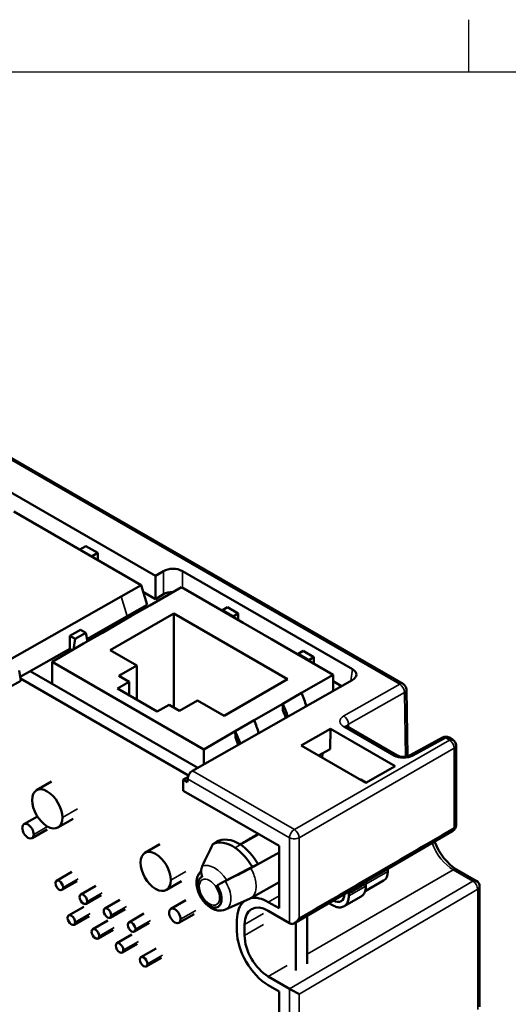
# Model space of a CAD drawing. Header units: millimetres. Extents: x 0 to 420, y 0 to 297.
# Tile 9 of 16: x 107 to 143, y 217 to 291. Entities that reach past the tile are written whole.
import ezdxf

# ---------------------------------------------------------------- set-up
doc = ezdxf.new("R2010")
doc.units = ezdxf.units.MM
doc.layers.get('0').update_dxf_attribs({"lineweight": 25})
for name, color, linetype, lineweight in [('Geometria schizzo (ISO)', 7, 'Continuous', 25), ('Visibile (ISO)', 7, 'Continuous', 50), ('Visibile sottile (ISO)', 7, 'Continuous', 35)]:
    doc.layers.add(name, color=color, linetype=linetype, lineweight=lineweight)

# ---------------------------------------------------------------- blocks, each defined once
blk = doc.blocks.new('Bordi Default Border')
at = {"layer": 'Geometria schizzo (ISO)'}
blk.add_line((140, 287), (140, 290.9), dxfattribs=at)
at = {"layer": 'Geometria schizzo (ISO)', "flags": 128}
blk.add_lwpolyline([(10, 10), (10, 287), (410, 287), (410, 10), (10, 10)], dxfattribs=at)

msp = doc.modelspace()

# ---------------------------------------------------------------- linework, layer by layer
at = {"layer": 'Visibile (ISO)'}
for p, q in [((83.665, 271.031), (135.091, 241.34)), ((96.073, 261.271), (116.627, 249.404)), ((106.058, 254.208), (115.566, 248.718)), ((110.977, 251.367), (111.442, 251.631)), ((111.442, 251.631), (112.324, 251.122)), ((112.324, 251.122), (111.859, 250.858)), ((112.324, 250.59), (112.324, 251.122)), ((117.219, 249.76), (116.627, 249.404)), ((116.627, 249.404), (116.628, 247.671)), ((131.315, 242.442), (118.633, 249.764)), ((114.058, 247.866), (115.566, 248.718)), ((115.566, 248.718), (116.017, 247.241)), ((118.561, 248.559), (116.213, 247.204)), ((121.743, 246.722), (118.561, 248.559)), ((114.058, 247.866), (105.387, 242.947)), ((115.726, 248.192), (116.628, 247.671)), ((117.219, 248.027), (116.628, 247.671)), ((116.017, 247.241), (114.509, 246.388)), ((116.213, 247.204), (114.799, 246.388)), ((121.614, 246.796), (121.623, 246.847)), ((121.994, 247.057), (121.623, 246.847)), ((121.623, 246.847), (122.433, 246.379)), ((122.803, 246.59), (121.994, 247.057)), ((111.521, 244.693), (114.509, 246.388)), ((114.799, 246.388), (112.678, 245.163)), ((113.257, 243.865), (117.995, 246.6)), ((117.995, 246.6), (117.995, 239.578)), ((117.995, 246.6), (126.48, 241.701)), ((123.157, 245.906), (121.743, 246.722)), ((122.433, 246.379), (122.803, 246.59)), ((122.433, 246.379), (122.441, 246.319)), ((122.803, 246.59), (122.803, 246.11)), ((111.043, 245.388), (110.233, 244.928)), ((111.444, 245.156), (111.043, 245.388)), ((125.278, 244.681), (123.157, 245.906)), ((110.233, 244.928), (110.634, 244.697)), ((110.233, 244.928), (110.233, 243.963)), ((110.525, 243.92), (110.634, 244.697)), ((110.634, 244.697), (111.444, 245.156)), ((112.678, 245.163), (111.263, 244.346)), ((111.444, 245.156), (111.551, 244.513)), ((126.692, 243.865), (125.278, 244.681)), ((106.543, 241.869), (110.233, 243.963)), ((111.263, 244.346), (108.916, 242.991)), ((110.233, 243.963), (110.416, 243.857)), ((115.237, 242.722), (113.257, 243.865)), ((129.874, 242.027), (126.692, 243.865)), ((127.249, 243.543), (127.258, 243.593)), ((127.258, 243.593), (127.629, 243.804)), ((127.258, 243.593), (128.068, 243.126)), ((127.629, 243.804), (128.438, 243.336)), ((128.438, 243.336), (128.068, 243.126)), ((128.438, 243.336), (128.438, 242.857)), ((108.916, 241.358), (108.916, 242.991)), ((108.916, 242.991), (120.23, 236.459)), ((113.894, 241.946), (115.237, 242.722)), ((115.237, 242.722), (115.237, 240.158)), ((128.068, 243.126), (128.076, 243.066)), ((106.466, 242.332), (106.591, 241.581)), ((106.566, 241.735), (119.085, 234.507)), ((107.293, 242.295), (119.776, 235.088)), ((114.672, 241.497), (113.894, 241.946)), ((126.48, 241.701), (121.743, 238.966)), ((129.874, 242.027), (127.527, 240.672)), ((129.874, 240.816), (129.874, 242.027)), ((106.591, 241.581), (105.531, 240.98)), ((113.795, 240.991), (114.672, 241.497)), ((116.765, 239.276), (113.795, 240.991)), ((114.672, 241.497), (114.672, 240.484)), ((131.305, 241.628), (119.384, 234.865)), ((130.508, 241.175), (129.874, 241.541)), ((127.527, 240.672), (126.113, 239.856)), ((135.415, 235.939), (135.341, 240.915)), ((117.642, 239.782), (116.765, 239.276)), ((118.419, 239.333), (117.642, 239.782)), ((119.763, 240.109), (118.419, 239.333)), ((121.743, 238.966), (119.763, 240.109)), ((126.113, 239.856), (123.991, 238.631)), ((126.113, 239.856), (126.126, 239.388)), ((123.991, 238.631), (122.577, 237.814)), ((130.918, 238.165), (134.657, 236.006)), ((122.577, 237.814), (120.23, 236.459)), ((122.577, 237.814), (122.59, 237.347)), ((127.479, 236.744), (129.672, 237.987)), ((129.65, 236.479), (129.672, 237.987)), ((134.503, 235.198), (129.672, 237.987)), ((135.568, 235.998), (138.027, 237.344)), ((138.517, 237.339), (138.795, 237.178)), ((132.311, 233.954), (127.479, 236.744)), ((139.045, 236.745), (139.045, 230.811)), ((120.23, 236.459), (120.23, 235.345)), ((128.786, 235.989), (129.65, 236.479)), ((129.069, 235.826), (129.074, 236.153)), ((134.503, 235.198), (132.311, 233.954)), ((119.047, 234.396), (118.7, 234.199)), ((108.883, 234.054), (107.759, 233.405)), ((118.7, 234.199), (118.7, 233.377)), ((119.027, 234.01), (118.7, 234.199)), ((119.027, 234.251), (119.027, 234.01)), ((121.361, 231.84), (118.7, 233.377)), ((107.822, 231.454), (106.823, 230.877)), ((121.361, 231.846), (121.361, 231.84)), ((121.361, 231.846), (125.851, 229.253)), ((121.361, 231.84), (121.366, 231.843)), ((110.483, 231.283), (109.359, 230.634)), ((108.548, 230.487), (107.423, 229.838)), ((124.345, 230.123), (122.975, 229.352)), ((138.797, 230.379), (126.985, 223.482)), ((116.965, 229.388), (115.841, 228.739)), ((125.851, 229.253), (125.851, 224.599)), ((123.738, 227.585), (125.851, 228.775)), ((123.738, 227.585), (124.275, 227.895)), ((110.381, 227.312), (109.257, 226.662)), ((133.947, 227.547), (133.947, 227.355)), ((139.076, 227.502), (140.547, 226.653)), ((110.781, 226.619), (109.657, 225.97)), ((112.177, 226.275), (111.053, 225.626)), ((118.565, 226.616), (117.441, 225.967)), ((123.732, 225.357), (125.851, 226.55)), ((132.257, 225.872), (133.637, 226.668)), ((132.314, 226.42), (132.314, 226.257)), ((112.577, 225.582), (111.453, 224.933)), ((131.042, 225.685), (131.042, 225.522)), ((140.797, 226.22), (140.797, 217.256)), ((113.973, 225.238), (112.849, 224.589)), ((118.901, 225.203), (117.776, 224.554)), ((121.842, 224.517), (123.677, 225.329)), ((125.851, 224.599), (125.038, 225.069)), ((129.563, 224.987), (129.839, 224.828)), ((130.686, 224.75), (131.959, 225.484)), ((111.279, 224.719), (110.155, 224.07)), ((114.373, 224.545), (113.249, 223.896)), ((115.769, 224.201), (114.645, 223.552)), ((119.501, 224.163), (118.376, 223.514)), ((126.626, 223.499), (125.038, 224.416)), ((111.679, 224.026), (110.555, 223.377)), ((113.075, 223.682), (111.951, 223.033)), ((116.169, 223.508), (115.045, 222.859)), ((122.704, 223.722), (122.704, 222.905)), ((123.27, 223.395), (123.27, 222.579)), ((127.088, 223.542), (127.088, 219.966)), ((127.937, 224.038), (127.937, 220.456)), ((113.475, 222.989), (112.351, 222.34)), ((114.871, 222.645), (113.747, 221.996)), ((115.271, 221.952), (114.147, 221.303)), ((116.667, 221.608), (115.543, 220.959)), ((117.067, 220.916), (115.943, 220.266)), ((126.626, 218.6), (125.038, 219.517)), ((125.851, 218.394), (125.038, 218.864)), ((125.851, 211.394), (125.851, 218.394))]:
    msp.add_line(p, q, dxfattribs=at)
at = {"layer": 'Visibile (ISO)', "flags": 128}
for points in [[(130.86, 238.209), (130.872, 238.196), (130.918, 238.165)], [(134.657, 236.006), (134.739, 235.968), (134.848, 235.935), (134.975, 235.912), (135.11, 235.904), (135.246, 235.91), (135.374, 235.929), (135.485, 235.961), (135.568, 235.998)], [(124.283, 230.159), (124.227, 230.126), (124.172, 230.093), (124.116, 230.06), (124.061, 230.027), (124.005, 229.994), (123.949, 229.961), (123.894, 229.928), (123.838, 229.895), (123.783, 229.863), (123.727, 229.83), (123.671, 229.797), (123.616, 229.764), (123.56, 229.731), (123.504, 229.698), (123.449, 229.665), (123.393, 229.632), (123.338, 229.599), (123.282, 229.566), (123.226, 229.534), (123.171, 229.501), (123.115, 229.468), (123.06, 229.435), (123.004, 229.402), (122.948, 229.369)], [(137.437, 229.585), (137.574, 229.258), (137.739, 228.938), (137.929, 228.631), (138.139, 228.344), (138.365, 228.082), (138.6, 227.852), (138.84, 227.657), (139.076, 227.502)], [(120.119, 227.745), (120.106, 227.717), (120.095, 227.688), (120.084, 227.658), (120.074, 227.627), (120.065, 227.596), (120.058, 227.564), (120.052, 227.532), (120.046, 227.499), (120.042, 227.466), (120.039, 227.432), (120.038, 227.398), (120.037, 227.364), (120.037, 227.329), (120.039, 227.294), (120.042, 227.259), (120.046, 227.224), (120.051, 227.188), (120.057, 227.153), (120.065, 227.118), (120.073, 227.082), (120.083, 227.047), (120.094, 227.012), (120.106, 226.977), (120.118, 226.942)], [(120.037, 227.396), (119.936, 227.284), (119.854, 227.163), (119.745, 226.905), (119.696, 226.642), (119.695, 226.379), (119.732, 226.119), (119.803, 225.864), (119.903, 225.616), (120.03, 225.38), (120.181, 225.158), (120.354, 224.956), (120.548, 224.778), (120.763, 224.628), (121.001, 224.513), (121.264, 224.444), (121.551, 224.439), (121.698, 224.466), (121.842, 224.517)], [(121.216, 226.309), (121.24, 226.322), (121.264, 226.336), (121.29, 226.35), (121.316, 226.364), (121.343, 226.379), (121.371, 226.394), (121.399, 226.409), (121.428, 226.425), (121.457, 226.441), (121.487, 226.457), (121.517, 226.473), (121.548, 226.49), (121.58, 226.507), (121.611, 226.523), (121.643, 226.54), (121.675, 226.557), (121.708, 226.575), (121.74, 226.592), (121.773, 226.609), (121.806, 226.626), (121.839, 226.643), (121.872, 226.661), (121.906, 226.678), (121.938, 226.695)], [(121.83, 226.631), (121.806, 226.619), (121.781, 226.607), (121.755, 226.594), (121.729, 226.581), (121.703, 226.567), (121.676, 226.553), (121.649, 226.539), (121.622, 226.525), (121.595, 226.511), (121.567, 226.497), (121.54, 226.483), (121.512, 226.468), (121.485, 226.454), (121.458, 226.44), (121.431, 226.425), (121.405, 226.411), (121.379, 226.398), (121.354, 226.384), (121.329, 226.371), (121.305, 226.358), (121.281, 226.345), (121.259, 226.332), (121.237, 226.32), (121.216, 226.309)], [(131.959, 225.484), (131.986, 225.501), (132.012, 225.519), (132.037, 225.538), (132.061, 225.559), (132.084, 225.581), (132.107, 225.605), (132.128, 225.63), (132.148, 225.657), (132.167, 225.685), (132.186, 225.714), (132.203, 225.744), (132.219, 225.776), (132.233, 225.809), (132.247, 225.844), (132.26, 225.879), (132.271, 225.916), (132.281, 225.955), (132.29, 225.994), (132.297, 226.035), (132.303, 226.077), (132.308, 226.12), (132.312, 226.164), (132.314, 226.21), (132.314, 226.257)], [(123.673, 225.337), (123.675, 225.338), (123.678, 225.339), (123.68, 225.34), (123.682, 225.341), (123.685, 225.342), (123.687, 225.343), (123.689, 225.344), (123.692, 225.345), (123.694, 225.346), (123.696, 225.347), (123.699, 225.348), (123.701, 225.349), (123.703, 225.351), (123.706, 225.352), (123.708, 225.353), (123.71, 225.354), (123.712, 225.355), (123.715, 225.356), (123.717, 225.357), (123.719, 225.359), (123.722, 225.36), (123.724, 225.361), (123.726, 225.362), (123.728, 225.363)], [(131.042, 225.522), (131.039, 225.43), (131.03, 225.342), (131.017, 225.259), (130.998, 225.182), (130.974, 225.109), (130.946, 225.041), (130.913, 224.979), (130.875, 224.922), (130.834, 224.87), (130.788, 224.824), (130.739, 224.784), (130.686, 224.749), (130.63, 224.721), (130.57, 224.698), (130.508, 224.682), (130.442, 224.672), (130.374, 224.668), (130.304, 224.67), (130.231, 224.68), (130.156, 224.695), (130.079, 224.718), (130.001, 224.748), (129.921, 224.784), (129.839, 224.828)], [(127.336, 223.855), (127.321, 223.83), (127.306, 223.806), (127.291, 223.782), (127.274, 223.758), (127.258, 223.735), (127.24, 223.713), (127.222, 223.69), (127.204, 223.669), (127.185, 223.648), (127.166, 223.627), (127.146, 223.607), (127.126, 223.588), (127.105, 223.569), (127.084, 223.551), (127.062, 223.534), (127.04, 223.517), (127.017, 223.502), (126.994, 223.487), (126.971, 223.474), (126.947, 223.461), (126.923, 223.45), (126.899, 223.44), (126.874, 223.431), (126.849, 223.424)]]:
    msp.add_lwpolyline(points, dxfattribs=at)
at = {"layer": 'Visibile (ISO)'}
for centre, start, end in [((134.841, 240.907), 0.85856, 60), ((138.267, 236.906), 60, 118.70673), ((138.545, 236.745), 0, 60), ((138.545, 230.811), 300.28851, 0), ((140.297, 226.22), 0, 60)]:
    msp.add_arc(centre, 0.5, start, end, dxfattribs=at)
for centre, major_axis, ratio, start_param, end_param in [((117.937, 249.346), (-1, 0.009), 0.588924, 3.947476, 5.518272), ((117.937, 247.613), (1, -0.009), 0.588924, 1.572507, 2.376679), ((130.598, 242.036), (1.007, 0.004), 0.572251, 5.488483, 7.059279), ((122.366, 239.778), (4.037, -7.483), 0.595654, 1.247652, 1.373937), ((121.162, 239.082), (-4.449, 7.245), 0.558445, 4.358429, 4.483216), ((121.162, 239.082), (-4.292, 6.99), 0.558445, 4.34568, 4.423497), ((118.831, 237.736), (4.037, -7.483), 0.595654, 1.25151, 1.373937), ((117.626, 237.041), (-4.449, 7.245), 0.558445, 4.362286, 4.483216), ((117.626, 237.041), (-4.292, 6.99), 0.558445, 4.349697, 4.423497), ((119.381, 234.455), (0.25, 0.433), 0.57735, 0.776672, 2.356194), ((108.559, 232.019), (-0.8, 1.386), 0.57735, 3.926991, 7.068583), ((132.129, 232.429), (-0.946, 1.763), 0.597134, 5.393041, 5.78444), ((108.559, 232.019), (0.8, -1.386), 0.57735, 3.926991, 7.068583), ((107.123, 230.358), (-0.3, 0.52), 0.57735, 3.926991, 7.068583), ((107.123, 230.358), (0.3, -0.52), 0.57735, 3.926991, 7.068583), ((647.868, -172.96), (346.437, -600.046), 0.785161, 3.629836, 3.632972), ((122.383, 226.802), (-1.485, 2.573), 0.57735, 5.410521, 6.273401), ((699.377, -682.971), (-540.43, 936.053), 0.785161, 0.052397, 0.052801), ((122.781, 227.025), (-1.633, 2.519), 0.603833, 5.382091, 6.251677), ((122.775, 227.028), (-1.5, 2.598), 0.57735, 4.712389, 5.410521), ((116.641, 227.353), (-0.8, 1.386), 0.57735, 3.926991, 7.068583), ((122.383, 226.802), (-1.485, 2.573), 0.57735, 4.722174, 5.410521), ((116.641, 227.353), (0.8, -1.386), 0.57735, 3.926991, 7.068583), ((-375.678, -64.178), (961.433, 501.552), 0.030216, 1.00825, 1.008763), ((-132.358, 76.632), (-522.605, -272.628), 0.030216, 4.184564, 4.188747), ((55.653, 168.595), (616.589, 321.657), 0.030216, 1.444212, 1.447336), ((132.887, 227.967), (0.75, -1.299), 0.57735, 0, 0.785398), ((109.457, 226.316), (-0.2, 0.346), 0.57735, 3.926991, 7.068583), ((109.457, 226.316), (0.2, -0.346), 0.57735, 3.926991, 7.068583), ((120.667, 225.811), (-0.632, 1.094), 0.57735, 6.159184, 11.119575), ((133.022, 226.012), (-0.5, 0.866), 0.57735, 0.540614, 0.785398), ((111.253, 225.279), (-0.2, 0.346), 0.57735, 3.926991, 7.068583), ((129.846, 226.212), (0.625, -1.083), 0.57735, 5.536702, 7.035312), ((131.749, 225.277), (0.5, -0.866), 0.57735, 3.695998, 3.926991), ((111.253, 225.279), (0.2, -0.346), 0.57735, 3.926991, 7.068583), ((125.038, 222.374), (-1.65, 2.858), 0.57735, 0.08349, 0.785398), ((125.038, 222.374), (-1.65, 2.858), 0.57735, 5.497787, 6.085279), ((125.038, 222.375), (-1.65, 2.858), 0.57735, 6.085509, 6.085519), ((110.355, 223.724), (-0.2, 0.346), 0.57735, 3.926991, 7.068583), ((113.049, 224.242), (-0.2, 0.346), 0.57735, 3.926991, 7.068583), ((113.049, 224.242), (0.2, -0.346), 0.57735, 3.926991, 7.068583), ((118.076, 224.034), (-0.3, 0.52), 0.57735, 3.926991, 7.068583), ((118.076, 224.034), (0.3, -0.52), 0.57735, 3.926991, 7.068583), ((125.038, 222.374), (-1.25, 2.165), 0.57735, 5.497787, 7.068583), ((110.355, 223.724), (0.2, -0.346), 0.57735, 3.926991, 7.068583), ((114.845, 223.205), (-0.2, 0.346), 0.57735, 3.926991, 7.068583), ((114.845, 223.205), (0.2, -0.346), 0.57735, 3.926991, 7.068583), ((126.979, 223.703), (0.5, 0), 0.57735, 3.926991, 4.449789), ((112.151, 222.687), (-0.2, 0.346), 0.57735, 3.926991, 7.068583), ((112.151, 222.687), (0.2, -0.346), 0.57735, 3.926991, 7.068583), ((125.038, 221.558), (-1.65, 2.858), 0.57735, 0.785398, 2.356194), ((113.947, 221.65), (-0.2, 0.346), 0.57735, 3.926991, 7.068583), ((125.038, 221.558), (-1.25, 2.165), 0.57735, 0.785398, 2.356194), ((113.947, 221.65), (0.2, -0.346), 0.57735, 3.926991, 7.068583), ((115.743, 220.613), (-0.2, 0.346), 0.57735, 3.926991, 7.068583), ((115.743, 220.613), (0.2, -0.346), 0.57735, 3.926991, 7.068583), ((126.979, 218.804), (0.5, 0), 0.57735, 3.926991, 3.935717), ((126.979, 218.396), (-0.5, 0.286), 0.003779, 3.920427, 5.491223)]:
    msp.add_ellipse(centre, major_axis=major_axis, ratio=ratio, start_param=start_param, end_param=end_param, dxfattribs=at)
at = {"layer": 'Visibile sottile (ISO)'}
for p, q in [((134.844, 241.317), (83.418, 271.008)), ((117.219, 248.027), (117.219, 249.76)), ((118.633, 249.764), (118.633, 248.518)), ((114.058, 247.866), (114.509, 246.388)), ((131.192, 241.563), (131.315, 242.442)), ((134.844, 241.317), (130.671, 238.951)), ((131.022, 238.344), (135.194, 240.71)), ((135.194, 240.71), (135.266, 235.912)), ((130.671, 238.142), (134.41, 235.983)), ((131.025, 238.103), (131.022, 238.344)), ((135.812, 235.969), (138.27, 237.316)), ((138.27, 237.316), (138.548, 237.155)), ((138.548, 237.155), (126.982, 230.478)), ((127.336, 229.866), (138.901, 236.543)), ((138.901, 236.543), (138.901, 230.609)), ((119.384, 234.865), (126.982, 230.478)), ((126.626, 229.864), (119.027, 234.251)), ((110.814, 232.015), (109.69, 231.366)), ((108.573, 230.705), (107.548, 230.113)), ((122.566, 229.113), (122.96, 229.362)), ((126.626, 229.864), (126.626, 223.499)), ((127.336, 223.855), (127.336, 229.866)), ((118.897, 227.349), (117.772, 226.7)), ((127.937, 221.191), (138.826, 227.478)), ((133.947, 227.355), (132.314, 226.412)), ((138.826, 227.478), (140.297, 226.628)), ((110.864, 226.802), (109.74, 226.153)), ((140.297, 226.628), (126.629, 218.598)), ((112.66, 225.765), (111.536, 225.116)), ((125.851, 225.538), (125.038, 225.069)), ((127.336, 218.193), (140.654, 226.018)), ((132.314, 226.257), (131.042, 225.522)), ((131.042, 225.685), (131.045, 225.687)), ((140.654, 217.054), (140.654, 226.018)), ((111.762, 224.209), (110.638, 223.56)), ((114.456, 224.728), (113.332, 224.079)), ((119.625, 224.438), (118.501, 223.789)), ((124.684, 224.212), (123.27, 223.395)), ((116.252, 223.691), (115.128, 223.042)), ((124.684, 223.395), (123.27, 222.579)), ((113.558, 223.173), (112.434, 222.523)), ((115.354, 222.136), (114.23, 221.486)), ((117.15, 221.099), (116.026, 220.45)), ((125.038, 219.517), (126.452, 220.333)), ((126.626, 209.099), (126.626, 218.6)), ((127.336, 218.193), (127.336, 209.101))]:
    msp.add_line(p, q, dxfattribs=at)
at = {"layer": 'Visibile sottile (ISO)', "flags": 128}
for points in [[(138.901, 230.609), (138.551, 230.404), (138.2, 230.199), (137.85, 229.995), (137.499, 229.79), (137.149, 229.585), (136.799, 229.381), (136.448, 229.176), (136.098, 228.971), (135.747, 228.767), (135.397, 228.562), (135.046, 228.357), (134.696, 228.152), (134.345, 227.948), (133.995, 227.743), (133.644, 227.538), (133.294, 227.334), (132.943, 227.129), (132.593, 226.924), (132.242, 226.72), (131.892, 226.515), (131.542, 226.311), (131.191, 226.106), (130.841, 225.901), (130.49, 225.697), (130.14, 225.492), (129.789, 225.287), (129.439, 225.083), (129.088, 224.878), (128.738, 224.674), (128.387, 224.469), (128.037, 224.264), (127.686, 224.06), (127.336, 223.855)], [(123.728, 225.363), (123.791, 225.402), (123.848, 225.447), (123.902, 225.498), (123.95, 225.557), (123.993, 225.622), (124.031, 225.694), (124.062, 225.772), (124.088, 225.856), (124.108, 225.945), (124.122, 226.039), (124.13, 226.137), (124.132, 226.239), (124.129, 226.344), (124.12, 226.452), (124.105, 226.562), (124.085, 226.674), (124.06, 226.788), (124.029, 226.902), (123.993, 227.018), (123.952, 227.133), (123.906, 227.247), (123.855, 227.361), (123.799, 227.474), (123.738, 227.585)], [(131.045, 225.687), (131.098, 225.717), (131.151, 225.748), (131.203, 225.779), (131.256, 225.809), (131.309, 225.84), (131.362, 225.87), (131.415, 225.901), (131.468, 225.931), (131.521, 225.962), (131.574, 225.992), (131.627, 226.023), (131.68, 226.053), (131.732, 226.084), (131.785, 226.115), (131.838, 226.145), (131.891, 226.176), (131.944, 226.206), (131.997, 226.237), (132.05, 226.267), (132.103, 226.298), (132.156, 226.328), (132.209, 226.359), (132.262, 226.389), (132.314, 226.42)]]:
    msp.add_lwpolyline(points, dxfattribs=at)
at = {"layer": 'Visibile sottile (ISO)'}
for centre, major_axis, ratio, start_param, end_param in [((134.841, 240.907), (0.25, 0.433), 0.57735, 0, 0.776672), ((134.841, 240.907), (-0.247, 0.435), 0.582279, 3.948922, 5.502266), ((134.841, 240.907), (0.5, 0.007), 0.567186, 5.489211, 6.283185), ((131.378, 238.543), (1, -0.008), 0.572202, 2.360555, 3.931352), ((130.668, 238.541), (-0.247, 0.435), 0.582279, 3.948922, 5.502266), ((130.668, 237.732), (0.25, 0.433), 0.57735, 0.000003, 0.776672), ((131.375, 238.133), (0.5, -0.015), 0.576812, 2.373916, 3.002688), ((138.267, 236.906), (-0.24, 0.439), 0.572202, 5.510838, 6.283185), ((138.267, 236.906), (0.25, 0.433), 0.57735, 0, 0.776672), ((138.545, 236.745), (0.25, 0.433), 0.57735, 0, 0.776672), ((138.545, 236.745), (0.25, -0.433), 0.587382, 0.785436, 2.356156), ((138.545, 236.745), (0.5, 0), 0.57735, 5.506514, 6.283185), ((134.407, 235.573), (0.25, 0.433), 0.57735, 0.000005, 0.776672), ((135.117, 236.384), (-1, 0.007), 0.57229, 0.789686, 2.343029), ((135.808, 235.559), (-0.24, 0.439), 0.572202, 5.510838, 6.283189), ((138.545, 230.811), (0.5, 0), 0.57735, 5.506514, 6.283185), ((126.979, 230.068), (0.25, 0.433), 0.57735, 0.776672, 2.356194), ((126.979, 230.068), (-0.25, 0.433), 0.587382, 3.927029, 5.497749), ((138.545, 230.811), (0.252, -0.432), 0.584065, 0, 0.782487), ((126.979, 230.068), (-0.5, 0), 0.57735, 0.785398, 2.364921), ((138.826, 229.519), (1.25, -2.165), 0.57735, 4.407266, 5.497787), ((121.029, 226.02), (-0.976, 1.691), 0.57735, 4.778711, 6.216863), ((138.826, 227.069), (0.25, 0.433), 0.57735, 0, 0.785398), ((121.041, 226.027), (0.856, -1.482), 0.57735, 6.221282, 7.929138), ((140.297, 226.22), (0.25, 0.433), 0.57735, 0, 0.785398), ((140.297, 226.22), (-0.253, 0.431), 0.582367, 3.922589, 5.493386), ((131.752, 225.279), (0.5, -0.866), 0.57735, 3.695964, 3.926991), ((140.297, 226.22), (0.5, 0), 0.57735, 5.506514, 6.283185)]:
    msp.add_ellipse(centre, major_axis=major_axis, ratio=ratio, start_param=start_param, end_param=end_param, dxfattribs=at)
msp.add_ellipse((120.654, 225.804), major_axis=(-0.535, 0.927), ratio=0.57735, dxfattribs=at)

# ---------------------------------------------------------------- block references
msp.add_blockref('Bordi Default Border', (0, 0))

doc.saveas('drawing.dxf')
